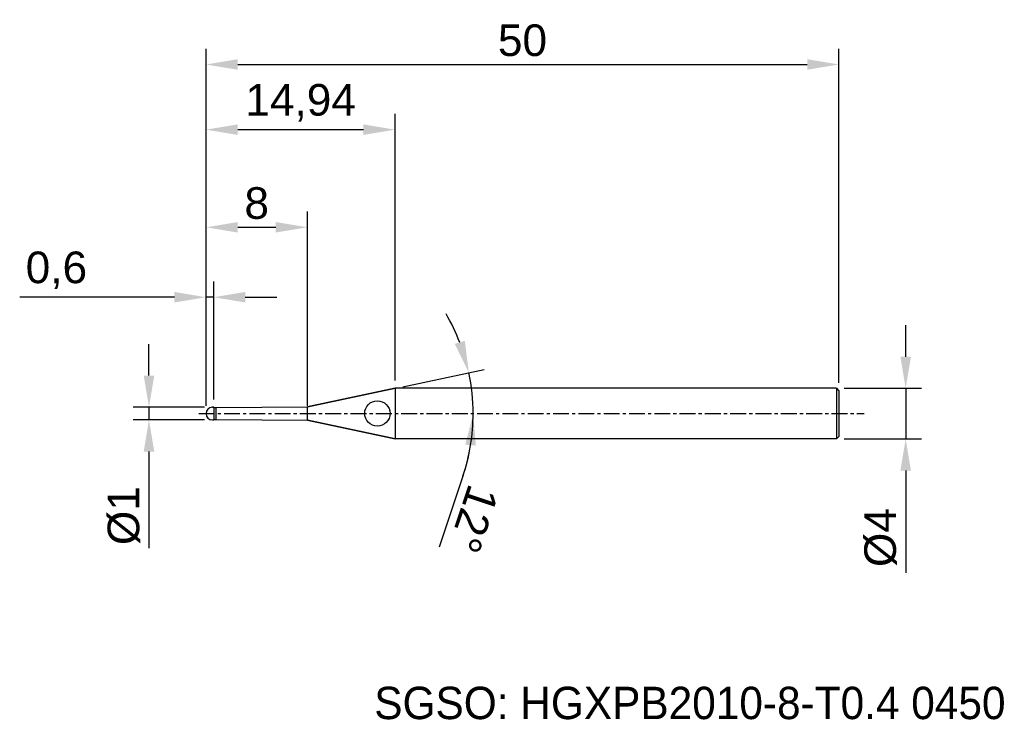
# Model space of a CAD drawing. Header units: millimetres. Extents: x 7879.2 to 7957, y 6079.1 to 6134.4.
import ezdxf
from ezdxf.enums import TextEntityAlignment as Align

# ---------------------------------------------------------------- set-up
doc = ezdxf.new("R2010")
doc.units = ezdxf.units.MM
doc.linetypes.add('CENTER', pattern=[2, 1.25, -0.25, 0.25, -0.25])
for name, color, linetype, lineweight in [('1', 4, 'Continuous', 25), ('SK1', 4, 'Continuous', 25), ('SK4', 2, 'Continuous', 25), ('SK6', 5, 'Continuous', 25)]:
    doc.layers.add(name, color=color, linetype=linetype, lineweight=lineweight)
doc.styles.add('MS PGothic', font='txt')
doc.styles.get("Standard").update_dxf_attribs({"font": 'arial.ttf'})
doc.dimstyles.new('ISO-25', dxfattribs={"dimtxt": 2.5, "dimasz": 2.5, "dimexe": 1.25, "dimexo": 0.625, "dimtad": 1, "dimtxsty": 'Standard', "dimcen": 2.5, "dimadec": 0, "dimazin": 0, "dimtfac": 1, "dimtmove": 0, "dimatfit": 3, "dimfxl": 1, "dimarcsym": 0})

# ---------------------------------------------------------------- blocks, each defined once
blk = doc.blocks.new('*D27')
at = {"color": 0, "linetype": 'ByBlock', "lineweight": -2, "transparency": 16777216}
for p, q in [((7949.19, 6107.788), (7949.19, 6110.288)), ((7944.337, 6105.288), (7950.44, 6105.288)), ((7949.19, 6105.288), (7949.19, 6101.288)), ((7944.337, 6101.288), (7950.44, 6101.288)), ((7949.19, 6098.788), (7949.19, 6090.69))]:
    blk.add_line(p, q, dxfattribs=at)
at = {"color": 0, "linetype": 'ByBlock', "transparency": 16777216}
for points in [[(7948.773, 6107.788), (7949.607, 6107.788), (7949.19, 6105.288)], [(7948.773, 6098.788), (7949.607, 6098.788), (7949.19, 6101.288)]]:
    blk.add_solid(points, dxfattribs=at)
at = {"layer": 'Defpoints', "color": 0, "linetype": 'ByBlock', "transparency": 16777216}
for p in [(7943.712, 6105.288), (7943.712, 6101.288), (7949.19, 6101.288)]:
    blk.add_point(p, dxfattribs=at)
at = {"color": 0, "linetype": 'ByBlock', "transparency": 16777216, "insert": (7947.219, 6093.489), "char_height": 2.5, "attachment_point": 5, "rotation": 90}
blk.add_mtext('{\\fArial|b0|i0|c134|p34;%%C}4', dxfattribs=at)
blk = doc.blocks.new('*D28')
at = {"color": 0, "linetype": 'ByBlock', "lineweight": -2, "transparency": 16777216}
for p, q in [((7889.399, 6106.288), (7889.399, 6108.788)), ((7893.787, 6103.788), (7888.149, 6103.788)), ((7889.399, 6103.788), (7889.399, 6102.788)), ((7893.787, 6102.788), (7888.149, 6102.788)), ((7889.399, 6100.288), (7889.399, 6092.662))]:
    blk.add_line(p, q, dxfattribs=at)
at = {"color": 0, "linetype": 'ByBlock', "transparency": 16777216}
for points in [[(7888.982, 6106.288), (7889.816, 6106.288), (7889.399, 6103.788)], [(7888.982, 6100.288), (7889.816, 6100.288), (7889.399, 6102.788)]]:
    blk.add_solid(points, dxfattribs=at)
at = {"layer": 'Defpoints', "color": 0, "linetype": 'ByBlock', "transparency": 16777216}
for p in [(7894.412, 6103.788), (7889.399, 6102.788), (7894.412, 6102.788)]:
    blk.add_point(p, dxfattribs=at)
at = {"color": 0, "linetype": 'ByBlock', "transparency": 16777216, "insert": (7887.428, 6095.225), "char_height": 2.5, "attachment_point": 5, "rotation": 90}
blk.add_mtext('{\\fArial|b0|i0|c134|p34;%%C}1', dxfattribs=at)
blk = doc.blocks.new('*D29')
at = {"color": 0, "linetype": 'ByBlock', "lineweight": -2, "transparency": 16777216}
for p, q in [((7893.912, 6103.913), (7893.912, 6113.738)), ((7894.512, 6104.413), (7894.512, 6113.738)), ((7891.412, 6112.488), (7879.184, 6112.488)), ((7894.512, 6112.488), (7893.912, 6112.488)), ((7897.012, 6112.488), (7899.512, 6112.488))]:
    blk.add_line(p, q, dxfattribs=at)
at = {"color": 0, "linetype": 'ByBlock', "transparency": 16777216}
for points in [[(7891.412, 6112.905), (7891.412, 6112.072), (7893.912, 6112.488)], [(7897.012, 6112.905), (7897.012, 6112.072), (7894.512, 6112.488)]]:
    blk.add_solid(points, dxfattribs=at)
at = {"layer": 'Defpoints', "color": 0, "linetype": 'ByBlock', "transparency": 16777216}
for p in [(7894.512, 6112.488), (7894.512, 6103.788), (7893.912, 6103.288)]:
    blk.add_point(p, dxfattribs=at)
at = {"color": 0, "linetype": 'ByBlock', "transparency": 16777216, "insert": (7882.084, 6114.616), "char_height": 2.5, "attachment_point": 5}
blk.add_mtext('0,6', dxfattribs=at)
blk = doc.blocks.new('*D30')
at = {"color": 0, "linetype": 'ByBlock', "lineweight": -2, "transparency": 16777216}
for p, q in [((7893.912, 6103.913), (7893.912, 6119.266)), ((7901.912, 6103.913), (7901.912, 6119.266)), ((7896.412, 6118.016), (7899.412, 6118.016))]:
    blk.add_line(p, q, dxfattribs=at)
at = {"color": 0, "linetype": 'ByBlock', "transparency": 16777216}
for points in [[(7896.412, 6118.433), (7896.412, 6117.599), (7893.912, 6118.016)], [(7899.412, 6118.433), (7899.412, 6117.599), (7901.912, 6118.016)]]:
    blk.add_solid(points, dxfattribs=at)
at = {"layer": 'Defpoints', "color": 0, "linetype": 'ByBlock', "transparency": 16777216}
for p in [(7901.912, 6118.016), (7893.912, 6103.288), (7901.912, 6103.288)]:
    blk.add_point(p, dxfattribs=at)
at = {"color": 0, "linetype": 'ByBlock', "transparency": 16777216, "insert": (7897.912, 6119.917), "char_height": 2.5, "attachment_point": 5}
blk.add_mtext('8', dxfattribs=at)
blk = doc.blocks.new('*D31')
at = {"color": 0, "linetype": 'ByBlock', "lineweight": -2, "transparency": 16777216}
for p, q in [((7893.912, 6103.913), (7893.912, 6126.984)), ((7908.848, 6105.913), (7908.848, 6126.984)), ((7896.412, 6125.734), (7906.348, 6125.734))]:
    blk.add_line(p, q, dxfattribs=at)
at = {"color": 0, "linetype": 'ByBlock', "transparency": 16777216}
for points in [[(7896.412, 6126.15), (7896.412, 6125.317), (7893.912, 6125.734)], [(7906.348, 6126.15), (7906.348, 6125.317), (7908.848, 6125.734)]]:
    blk.add_solid(points, dxfattribs=at)
at = {"layer": 'Defpoints', "color": 0, "linetype": 'ByBlock', "transparency": 16777216}
for p in [(7908.848, 6125.734), (7908.848, 6105.288), (7893.912, 6103.288)]:
    blk.add_point(p, dxfattribs=at)
at = {"color": 0, "linetype": 'ByBlock', "transparency": 16777216, "insert": (7901.38, 6127.861), "char_height": 2.5, "attachment_point": 5}
blk.add_mtext('14,94', dxfattribs=at)
blk = doc.blocks.new('*D32')
at = {"color": 0, "linetype": 'ByBlock', "lineweight": -2, "transparency": 16777216}
for p, q in [((7893.912, 6103.913), (7893.912, 6132.136)), ((7943.912, 6105.713), (7943.912, 6132.136)), ((7896.412, 6130.886), (7941.412, 6130.886))]:
    blk.add_line(p, q, dxfattribs=at)
at = {"color": 0, "linetype": 'ByBlock', "transparency": 16777216}
for points in [[(7896.412, 6131.303), (7896.412, 6130.469), (7893.912, 6130.886)], [(7941.412, 6131.303), (7941.412, 6130.469), (7943.912, 6130.886)]]:
    blk.add_solid(points, dxfattribs=at)
at = {"layer": 'Defpoints', "color": 0, "linetype": 'ByBlock', "transparency": 16777216}
for p in [(7943.912, 6130.886), (7943.912, 6105.088), (7893.912, 6103.288)]:
    blk.add_point(p, dxfattribs=at)
at = {"color": 0, "linetype": 'ByBlock', "transparency": 16777216, "insert": (7918.912, 6132.787), "char_height": 2.5, "attachment_point": 5}
blk.add_mtext('50', dxfattribs=at)
blk = doc.blocks.new('*D41')
at = {"color": 0, "linetype": 'ByBlock', "lineweight": -2, "transparency": 16777216}
for p, q in [((7909.46, 6105.418), (7915.896, 6106.786)), ((7914.211, 6098.353), (7912.336, 6092.739))]:
    blk.add_line(p, q, dxfattribs=at)
for start, end in [(21.20683, 30.41367), (360, 12), (341.52622, 360), (341.58633, 350.79317)]:
    blk.add_arc((7899.439, 6103.288), 15.575, start, end, dxfattribs=at)
at = {"color": 0, "linetype": 'ByBlock', "transparency": 16777216}
for points in [[(7914.358, 6109.041), (7913.56, 6108.803), (7914.674, 6106.526)], [(7914.398, 6100.83), (7915.229, 6100.763), (7915.014, 6103.288)]]:
    blk.add_solid(points, dxfattribs=at)
at = {"layer": 'Defpoints', "color": 0, "linetype": 'ByBlock', "transparency": 16777216}
for p in [(7908.848, 6105.288), (7914.862, 6105.456), (7901.912, 6103.814), (7893.331, 6103.288), (7945.909, 6103.288)]:
    blk.add_point(p, dxfattribs=at)
at = {"color": 0, "linetype": 'ByBlock', "transparency": 16777216, "insert": (7915.057, 6094.95), "char_height": 2.5, "attachment_point": 5, "rotation": 251.52622}
blk.add_mtext('12°', dxfattribs=at)

msp = doc.modelspace()

# ---------------------------------------------------------------- linework, layer by layer
at = {"color": 4, "linetype": 'ByBlock'}
for p, q in [((7908.848, 6105.288), (7901.912, 6103.814)), ((7908.848, 6105.288), (7908.848, 6101.288)), ((7894.512, 6103.788), (7894.412, 6103.788)), ((7894.512, 6103.763), (7894.512, 6103.788)), ((7894.512, 6103.763), (7894.712, 6103.763)), ((7894.712, 6103.763), (7901.912, 6103.814)), ((7894.712, 6102.813), (7894.712, 6103.763)), ((7901.912, 6102.763), (7901.912, 6103.814)), ((7894.512, 6102.813), (7894.712, 6102.813)), ((7894.712, 6102.813), (7901.912, 6102.763)), ((7908.848, 6101.288), (7901.912, 6102.763)), ((7943.712, 6101.288), (7908.848, 6101.288))]:
    msp.add_line(p, q, dxfattribs=at)
msp.add_arc((7894.416, 6103.284), 0.505, 90.51616, 179.48384, dxfattribs=at)
at = {"layer": '1', "color": 4, "linetype": 'Continuous'}
msp.add_circle((7907.444, 6103.302), 1, dxfattribs=at)
at = {"layer": 'SK1', "color": 4, "linetype": 'Continuous'}
for p, q in [((7901.912, 6103.814), (7908.848, 6105.288)), ((7943.712, 6105.288), (7908.848, 6105.288)), ((7943.712, 6105.288), (7943.912, 6105.088)), ((7943.712, 6105.288), (7943.712, 6101.288)), ((7943.912, 6105.088), (7943.912, 6101.488)), ((7894.412, 6103.788), (7894.512, 6103.788)), ((7894.512, 6103.788), (7894.512, 6103.763)), ((7894.512, 6103.763), (7894.512, 6102.813)), ((7894.412, 6102.788), (7894.512, 6102.788)), ((7894.512, 6102.788), (7894.512, 6102.813)), ((7901.912, 6102.763), (7908.848, 6101.288)), ((7943.912, 6101.488), (7943.712, 6101.288))]:
    msp.add_line(p, q, dxfattribs=at)
msp.add_arc((7894.412, 6103.288), 0.5, 90, 270, dxfattribs=at)
at = {"layer": 'SK4', "linetype": 'CENTER'}
msp.add_line((7893.331, 6103.288), (7945.909, 6103.288), dxfattribs=at)

# ---------------------------------------------------------------- texts
at = {"layer": 'SK6', "color": 5, "linetype": 'Continuous', "style": 'MS PGothic'}
msp.add_text('SGSO: HGXPB2010-8-T0.4 0450', height=2.55961, dxfattribs=at).set_placement((7907.202, 6078.369), align=Align.BOTTOM_LEFT)

# ---------------------------------------------------------------- dimensions: what is measured, and where the dimension line sits
at = {"linetype": 'ByBlock'}
for base, p2, picture, middle in [((7943.912, 6130.886), (7943.912, 6105.088), '*D32', (7918.912, 6132.787)), ((7908.848, 6125.734), (7908.848, 6105.288), '*D31', (7901.38, 6127.861)), ((7901.912, 6118.016), (7901.912, 6103.288), '*D30', (7897.912, 6119.917))]:
    dim = msp.add_linear_dim(base=base, p1=(7893.912, 6103.288), p2=p2, dimstyle='ISO-25', dxfattribs=at)
    dim.commit()
    dim.dimension.update_dxf_attribs({"geometry": picture, "text_midpoint": middle})
dim = msp.add_linear_dim(base=(7894.512, 6112.488), p1=(7893.912, 6103.288), p2=(7894.512, 6103.788), dimstyle='ISO-25', dxfattribs=at)
dim.commit()
dim.dimension.update_dxf_attribs({"geometry": '*D29', "text_midpoint": (7882.084, 6112.488), "dimtype": 160})
dim = msp.add_angular_dim_2l(base=(7914.862, 6105.456), line1=((7908.848, 6105.288), (7901.912, 6103.814)), line2=((7893.331, 6103.288), (7945.909, 6103.288)), dimstyle='ISO-25', dxfattribs=at)
dim.commit()
dim.dimension.update_dxf_attribs({"geometry": '*D41', "text_midpoint": (7915.057, 6094.95)})
for base, p1, p2, picture, middle in [((7949.19, 6101.288), (7943.712, 6105.288), (7943.712, 6101.288), '*D27', (7947.219, 6093.489)), ((7889.399, 6102.788), (7894.412, 6103.788), (7894.412, 6102.788), '*D28', (7887.428, 6095.225))]:
    dim = msp.add_linear_dim(base=base, p1=p1, p2=p2, angle=90, text='{\\fArial|b0|i0|c134|p34;%%C}<>', dimstyle='ISO-25', dxfattribs=at)
    dim.commit()
    dim.dimension.update_dxf_attribs({"geometry": picture, "text_midpoint": middle})

doc.saveas('drawing.dxf')
